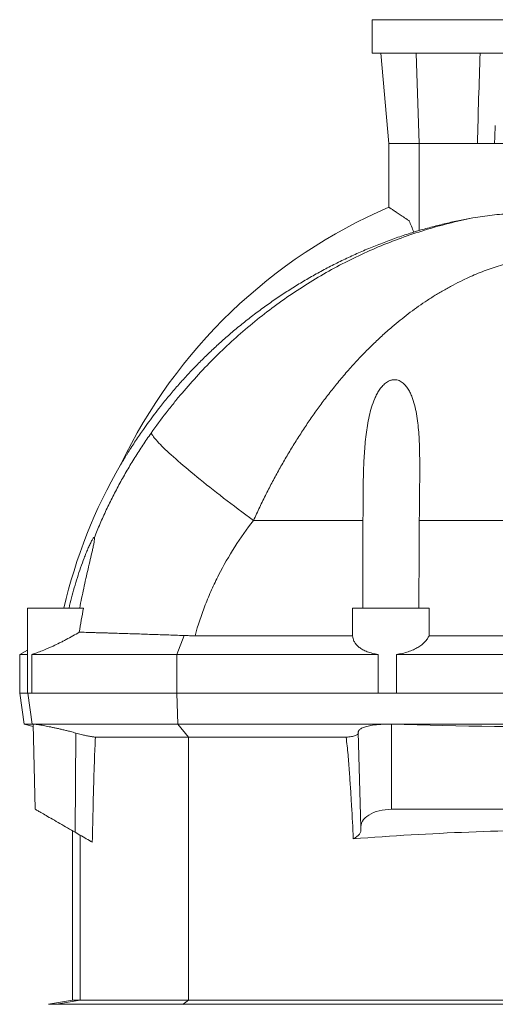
# Model space of a CAD drawing. Header units: millimetres. Extents: x -542 to 561, y 3 to 1490.
# Tile 7 of 8: x 109 to 294, y 1049 to 1430. Entities that reach past the tile are written whole.
import ezdxf

# ---------------------------------------------------------------- set-up
doc = ezdxf.new("R2010")
doc.units = ezdxf.units.MM

msp = doc.modelspace()

# ---------------------------------------------------------------- linework, layer by layer
at = {"color": 7, "linetype": 'Continuous', "lineweight": 15}
for p, q in [((245.97, 1430.34), (245.97, 1417.34)), ((245.97, 1430.34), (333.47, 1430.34)), ((245.97, 1417.34), (333.47, 1417.34)), ((249.41, 1417.34), (252.47, 1382.34)), ((252.47, 1382.34), (252.47, 1357.66)), ((264.2, 1382.34), (252.47, 1382.34)), ((286.81, 1382.34), (264.2, 1382.34)), ((300.01, 1382.34), (286.81, 1382.34)), ((112.47, 1202.34), (112.47, 1169.34)), ((112.47, 1202.34), (134.18, 1202.34)), ((238.47, 1202.34), (238.47, 1198.94)), ((238.47, 1202.34), (268.13, 1202.34)), ((238.47, 1191.6), (238.47, 1198.94)), ((177.41, 1191.6), (238.47, 1191.6)), ((268.06, 1191.6), (398.88, 1191.6)), ((112.47, 1186.07), (109.47, 1184.34)), ((109.47, 1184.34), (109.47, 1169.34)), ((112.47, 1184.34), (109.47, 1184.34)), ((170.36, 1184.34), (114.14, 1184.34)), ((114.14, 1184.34), (114.14, 1169.34)), ((248.31, 1184.34), (170.36, 1184.34)), ((248.31, 1169.34), (248.31, 1184.34)), ((411.52, 1184.34), (255.42, 1184.34)), ((255.42, 1184.34), (255.42, 1169.34)), ((109.47, 1169.34), (111.16, 1157.34)), ((112.47, 1169.34), (109.47, 1169.34)), ((112.47, 1169.34), (114.14, 1169.34)), ((170.36, 1169.34), (114.14, 1169.34)), ((248.31, 1169.34), (170.36, 1169.34)), ((248.31, 1169.34), (255.42, 1169.34)), ((411.52, 1169.34), (255.42, 1169.34)), ((111.16, 1157.34), (114.68, 1156.4)), ((111.16, 1157.34), (114.33, 1157.34)), ((114.88, 1157.34), (114.33, 1157.34)), ((114.65, 1157.29), (115.52, 1124.34)), ((170.73, 1157.34), (114.88, 1157.34)), ((252.05, 1157.34), (170.73, 1157.34)), ((414.89, 1157.34), (252.05, 1157.34)), ((252.05, 1157.34), (253.47, 1157.32)), ((240.66, 1154.3), (241.63, 1117.4)), ((174.88, 1152.3), (138.83, 1152.3)), ((235.94, 1152.3), (174.88, 1152.3)), ((413.47, 1124.34), (253.47, 1124.34)), ((129.97, 1116), (129.97, 1050.41)), ((129.97, 1050.41), (120.69, 1048.77)), ((129.97, 1050.41), (132.95, 1050.41)), ((132.95, 1050.41), (174.88, 1050.41)), ((174.88, 1050.41), (328.47, 1050.41))]:
    msp.add_line(p, q, dxfattribs=at)
at = {"color": 8, "linetype": 'Continuous', "lineweight": 0}
for p, q in [((263.03, 1417.34), (264.2, 1382.34)), ((264.2, 1348.67), (264.2, 1382.34)), ((242.48, 1236.28), (200.04, 1236.28)), ((264.3, 1236.28), (402.64, 1236.28)), ((170.36, 1184.34), (173.16, 1191.68)), ((170.36, 1184.34), (170.36, 1169.34)), ((114.33, 1157.34), (112.66, 1169.34)), ((170.73, 1157.34), (170.36, 1169.34)), ((114.65, 1157.26), (114.33, 1157.34)), ((174.88, 1152.3), (170.73, 1157.34)), ((253.47, 1124.34), (253.47, 1157.32)), ((130.95, 1115.43), (131.25, 1153.88)), ((174.88, 1050.41), (174.88, 1152.3)), ((132.95, 1050.41), (132.95, 1114.28)), ((123.77, 1048.77), (132.95, 1050.41)), ((172.83, 1048.77), (174.88, 1050.41)), ((120.69, 1048.77), (123.77, 1048.77)), ((123.77, 1048.77), (172.83, 1048.77)), ((172.83, 1048.77), (328.47, 1048.77))]:
    msp.add_line(p, q, dxfattribs=at)
at = {"color": 7, "linetype": 'Continuous', "lineweight": 15, "flags": 128}
for points in [[(260.42, 1352.35), (260.62, 1351.85), (260.82, 1351.33), (261.03, 1350.81), (261.25, 1350.27), (261.47, 1349.72), (261.69, 1349.16), (261.92, 1348.6), (262.14, 1348.02)], [(115.52, 1124.34), (115.53, 1124.34), (115.59, 1124.3), (115.69, 1124.24), (115.85, 1124.15), (116.04, 1124.04), (116.29, 1123.9), (116.58, 1123.73), (116.91, 1123.54), (117.28, 1123.32), (117.69, 1123.09), (118.14, 1122.83), (118.63, 1122.54), (119.16, 1122.24), (119.71, 1121.92), (120.3, 1121.58), (120.91, 1121.23), (121.56, 1120.86), (122.22, 1120.47), (122.9, 1120.08), (123.61, 1119.67), (124.32, 1119.26), (125.05, 1118.84), (125.79, 1118.41), (126.53, 1117.98), (127.28, 1117.55), (128.03, 1117.12), (128.77, 1116.69), (129.51, 1116.27), (130.24, 1115.84), (130.95, 1115.43)], [(130.95, 1115.43), (131.56, 1115.08), (132.17, 1114.73), (132.79, 1114.37), (133.42, 1114.01), (134.04, 1113.65), (134.67, 1113.29), (135.28, 1112.93), (135.89, 1112.58), (136.48, 1112.24), (137.05, 1111.91), (137.61, 1111.59)]]:
    msp.add_lwpolyline(points, dxfattribs=at)
at = {"color": 8, "linetype": 'Continuous', "lineweight": 0, "flags": 128}
for points in [[(160.4, 1270.17), (160.55, 1269.86), (160.75, 1269.52), (160.99, 1269.15), (161.28, 1268.75), (161.62, 1268.32), (162, 1267.86), (162.42, 1267.37), (162.89, 1266.84), (163.41, 1266.29), (163.96, 1265.72), (164.56, 1265.11), (165.2, 1264.48), (165.88, 1263.81), (166.61, 1263.13), (167.37, 1262.41), (168.18, 1261.68), (169.02, 1260.91), (169.9, 1260.13), (170.82, 1259.32), (171.78, 1258.49), (172.77, 1257.64), (173.8, 1256.76), (174.86, 1255.87), (175.95, 1254.96), (177.08, 1254.03), (178.23, 1253.08), (179.42, 1252.12), (180.64, 1251.14), (181.88, 1250.14), (183.15, 1249.13), (184.45, 1248.11), (185.77, 1247.08), (187.11, 1246.03), (188.48, 1244.98), (189.86, 1243.91), (191.27, 1242.84), (192.69, 1241.76), (194.13, 1240.67), (195.59, 1239.58), (197.06, 1238.48), (198.55, 1237.38), (200.04, 1236.28)], [(172.72, 1048.66), (172.83, 1048.77)]]:
    msp.add_lwpolyline(points, dxfattribs=at)
at = {"color": 7, "linetype": 'Continuous', "lineweight": 15}
for centre, radius, start, end in [((333.47, 1169.34), 205, 113.2722, 154.4159), ((321.47, 1157.34), 200, 149.8257, 166.9971)]:
    msp.add_arc(centre, radius, start, end, dxfattribs=at)
for centre, major_axis, ratio, start_param, end_param in [((253.47, 1117.5), (11.84, 0), 0.577416, 1.570796, 3.226763), ((233.63, 1116.53), (8.07, 0), 0.577416, 5.397278, 6.368356), ((333.47, 701.13), (719.5, 0), 0.57735, 1.577746, 1.702849)]:
    msp.add_ellipse(centre, major_axis=major_axis, ratio=ratio, start_param=start_param, end_param=end_param, dxfattribs=at)
for points in [[(287.89, 1417.34), (287.44, 1405.68), (287.1, 1394.01), (286.81, 1382.34)], [(293.74, 1389.34), (293.63, 1387.01), (293.53, 1384.68), (293.43, 1382.34)], [(242.48, 1236.28), (242.47, 1224.97), (242.47, 1213.66), (242.48, 1202.34)], [(264.1, 1202.34), (264.18, 1213.66), (264.24, 1224.97), (264.3, 1236.28)], [(134.18, 1202.34), (133.59, 1199.24), (133.04, 1196.12), (132.54, 1192.99)], [(268.13, 1202.34), (268.11, 1198.76), (268.08, 1195.18), (268.06, 1191.6)]]:
    msp.add_open_spline(points, degree=3, dxfattribs=at)
for points, knots in [([(252.48, 1357.66), (252.48, 1357.65), (252.49, 1357.65), (252.64, 1357.55), (252.88, 1357.39), (253.2, 1357.18), (253.61, 1356.91), (254.11, 1356.58), (254.69, 1356.19), (255.35, 1355.75), (256.09, 1355.26), (256.88, 1354.73), (257.71, 1354.18), (258.57, 1353.6), (259.47, 1353), (260.1, 1352.57), (260.42, 1352.35)], [0, 0, 0, 0, 0.064815, 0.141679, 0.211361, 0.281045, 0.352592, 0.424143, 0.496992, 0.569845, 0.644377, 0.718911, 0.788637, 0.858364, 0.929181, 1, 1, 1, 1]), ([(300.01, 1355.19), (298.76, 1355.12), (296.27, 1354.98), (292.52, 1354.61), (288.79, 1354.15), (286.31, 1353.73), (285.07, 1353.52)], [0, 0, 0, 0, 0.249552, 0.499102, 0.749552, 1, 1, 1, 1]), ([(285.07, 1353.52), (283.32, 1353.19), (279.81, 1352.54), (274.58, 1351.39), (269.37, 1350.12), (265.92, 1349.15), (264.2, 1348.67)], [0, 0, 0, 0, 0.249713, 0.499425, 0.749713, 1, 1, 1, 1]), ([(148.57, 1257.87), (148.58, 1257.89), (148.6, 1257.91), (148.69, 1258.08), (148.83, 1258.31), (149.04, 1258.66), (149.38, 1259.23), (149.81, 1259.96), (150.36, 1260.85), (150.92, 1261.76), (151.76, 1263.12), (152.9, 1264.91), (154.36, 1267.14), (155.86, 1269.37), (157.58, 1271.85), (159.53, 1274.57), (161.73, 1277.52), (164.3, 1280.84), (167.28, 1284.52), (170.69, 1288.51), (174.21, 1292.43), (177.84, 1296.25), (181.57, 1299.98), (185.39, 1303.61), (189.32, 1307.14), (193.4, 1310.63), (197.65, 1314.07), (202.06, 1317.44), (206.57, 1320.7), (211.18, 1323.83), (215.88, 1326.85), (220.68, 1329.74), (225.56, 1332.49), (230.51, 1335.12), (235.57, 1337.62), (240.73, 1339.99), (246, 1342.23), (251.32, 1344.32), (256.7, 1346.27), (260.33, 1347.44), (262.14, 1348.02)], [0, 0, 0, 0, 0.0037313, 0.0062267, 0.0087914, 0.0133345, 0.0179834, 0.0256593, 0.033346, 0.041199, 0.0490535, 0.0673478, 0.0856608, 0.1039895, 0.1223052, 0.1470517, 0.1718032, 0.1965517, 0.2316458, 0.2667546, 0.301865, 0.3369613, 0.3720468, 0.407145, 0.4422436, 0.4773296, 0.5142047, 0.5510944, 0.5879841, 0.6248594, 0.6619843, 0.6991308, 0.7362848, 0.7734316, 0.8105565, 0.8484298, 0.8863261, 0.9242301, 0.9621265, 1, 1, 1, 1]), ([(264.2, 1348.67), (263.85, 1348.57), (263.14, 1348.36), (262.47, 1348.16), (262.13, 1348.06)], [0, 0, 0, 0, 0.499134, 1, 1, 1, 1]), ([(264.3, 1236.28), (264.31, 1238.78), (264.33, 1241.28), (264.38, 1246.25), (264.42, 1248.73), (264.46, 1253.69), (264.48, 1256.16), (264.45, 1261.08), (264.41, 1263.53), (264.22, 1268.37), (264.07, 1270.78), (263.69, 1274.34), (263.54, 1275.53), (263.16, 1277.88), (262.94, 1279.05), (262.39, 1281.35), (262.07, 1282.48), (261.48, 1284.13), (261.26, 1284.67), (260.91, 1285.47), (260.78, 1285.74), (260.51, 1286.26), (260.37, 1286.52), (259.93, 1287.28), (259.61, 1287.77), (258.89, 1288.69), (258.49, 1289.12), (257.8, 1289.7), (257.55, 1289.88), (257.04, 1290.2), (256.77, 1290.35), (256.2, 1290.59), (255.91, 1290.68), (255.45, 1290.77), (255.3, 1290.8), (254.99, 1290.83), (254.83, 1290.84), (254.35, 1290.84), (254.04, 1290.8), (253.58, 1290.7), (253.42, 1290.66), (253.11, 1290.57), (252.97, 1290.52), (252.53, 1290.34), (252.25, 1290.19), (251.7, 1289.87), (251.45, 1289.69), (250.71, 1289.11), (250.27, 1288.68), (249.46, 1287.74), (249.09, 1287.25), (248.42, 1286.23), (248.12, 1285.71), (247.55, 1284.64), (247.29, 1284.09), (246.56, 1282.42), (246.16, 1281.29), (245.45, 1279), (245.15, 1277.84), (244.62, 1275.5), (244.39, 1274.32), (243.99, 1271.94), (243.82, 1270.74), (243.52, 1268.33), (243.39, 1267.11), (243.07, 1263.46), (242.92, 1261.02), (242.7, 1256.12), (242.63, 1253.66), (242.54, 1248.72), (242.52, 1246.24), (242.49, 1241.28), (242.48, 1238.78), (242.48, 1236.28)], [0, 0, 0, 0, 0.0625, 0.0625, 0.125, 0.125, 0.1875, 0.1875, 0.25, 0.25, 0.3125, 0.3125, 0.34375, 0.34375, 0.375, 0.375, 0.40625, 0.40625, 0.421875, 0.421875, 0.429687, 0.429687, 0.4375, 0.4375, 0.453125, 0.453125, 0.46875, 0.46875, 0.476562, 0.476562, 0.484375, 0.484375, 0.492187, 0.492187, 0.496094, 0.496094, 0.5, 0.5, 0.507812, 0.507812, 0.511719, 0.511719, 0.515625, 0.515625, 0.523437, 0.523437, 0.53125, 0.53125, 0.546875, 0.546875, 0.5625, 0.5625, 0.578125, 0.578125, 0.59375, 0.59375, 0.625, 0.625, 0.65625, 0.65625, 0.6875, 0.6875, 0.71875, 0.71875, 0.75, 0.75, 0.8125, 0.8125, 0.875, 0.875, 0.9375, 0.9375, 1, 1, 1, 1]), ([(128.59, 1202.34), (129.21, 1204.99), (129.89, 1207.62), (131.01, 1211.54), (131.4, 1212.84), (132.22, 1215.42), (132.64, 1216.7), (133.51, 1219.24), (133.97, 1220.48), (134.67, 1222.31), (134.9, 1222.91), (135.38, 1224.1), (135.63, 1224.68), (136.12, 1225.82), (136.37, 1226.37), (136.73, 1227.15), (136.85, 1227.4), (137.1, 1227.89), (137.22, 1228.12), (137.45, 1228.56), (137.57, 1228.76), (137.79, 1229.12), (137.89, 1229.28), (138.08, 1229.52), (138.16, 1229.62), (138.3, 1229.72), (138.36, 1229.73), (138.4, 1229.69)], [0, 0, 0, 0, 0.25, 0.25, 0.375, 0.375, 0.5, 0.5, 0.625, 0.625, 0.6875, 0.6875, 0.75, 0.75, 0.8125, 0.8125, 0.84375, 0.84375, 0.875, 0.875, 0.90625, 0.90625, 0.9375, 0.9375, 0.96875, 0.96875, 1, 1, 1, 1]), ([(132.71, 1202.34), (133.2, 1204.9), (133.73, 1207.44), (134.55, 1211.22), (134.83, 1212.48), (135.39, 1214.98), (135.68, 1216.22), (136.25, 1218.67), (136.53, 1219.9), (137.09, 1222.29), (137.36, 1223.46), (137.74, 1225.16), (137.86, 1225.72), (138.09, 1226.79), (138.19, 1227.3), (138.32, 1228.01), (138.35, 1228.24), (138.42, 1228.66), (138.44, 1228.86), (138.47, 1229.2), (138.47, 1229.35), (138.46, 1229.52), (138.45, 1229.57), (138.43, 1229.65), (138.42, 1229.68), (138.4, 1229.69)], [0, 0, 0, 0, 0.25, 0.25, 0.375, 0.375, 0.5, 0.5, 0.625, 0.625, 0.75, 0.75, 0.8125, 0.8125, 0.875, 0.875, 0.90625, 0.90625, 0.9375, 0.9375, 0.96875, 0.96875, 0.984375, 0.984375, 1, 1, 1, 1]), ([(132.54, 1192.99), (131.74, 1192.5), (130.92, 1192.02), (129.25, 1191.07), (128.4, 1190.61), (127.1, 1189.92), (126.66, 1189.69), (125.8, 1189.25), (125.37, 1189.03), (124.08, 1188.4), (123.23, 1187.99), (121.96, 1187.41), (121.54, 1187.22), (120.72, 1186.85), (120.31, 1186.68), (119.13, 1186.17), (118.38, 1185.86), (117.32, 1185.45), (116.98, 1185.31), (116.32, 1185.07), (116, 1184.95), (115.12, 1184.64), (114.59, 1184.47), (114.14, 1184.34)], [0, 0, 0, 0, 0.125, 0.125, 0.25, 0.25, 0.3125, 0.3125, 0.375, 0.375, 0.5, 0.5, 0.5625, 0.5625, 0.625, 0.625, 0.75, 0.75, 0.8125, 0.8125, 0.875, 0.875, 1, 1, 1, 1]), ([(173.16, 1191.68), (172.02, 1191.72), (169.72, 1191.81), (166.36, 1191.93), (163.05, 1192.04), (159.79, 1192.15), (156.6, 1192.26), (153.56, 1192.35), (150.67, 1192.45), (147.93, 1192.53), (145.53, 1192.6), (143.43, 1192.67), (141.62, 1192.72), (139.89, 1192.77), (138.23, 1192.82), (136.65, 1192.87), (135.16, 1192.91), (133.77, 1192.95), (132.95, 1192.98), (132.54, 1192.99)], [0, 0, 0, 0, 0.064801, 0.129651, 0.19445, 0.261137, 0.327879, 0.394564, 0.459219, 0.523925, 0.588579, 0.638528, 0.688525, 0.738522, 0.788471, 0.841122, 0.893773, 0.946886, 1, 1, 1, 1]), ([(173.16, 1191.68), (173.86, 1191.66), (175.27, 1191.61), (176.69, 1191.61), (177.41, 1191.6)], [0, 0, 0, 0, 0.499634, 1, 1, 1, 1]), ([(238.47, 1191.6), (238.48, 1191.2), (238.54, 1190.8), (238.76, 1190.01), (238.92, 1189.61), (239.56, 1188.47), (240.18, 1187.76), (241.24, 1186.94), (241.46, 1186.78), (241.93, 1186.48), (242.18, 1186.33), (242.95, 1185.9), (243.51, 1185.64), (244.43, 1185.29), (244.75, 1185.18), (245.41, 1184.97), (245.75, 1184.87), (246.8, 1184.6), (247.54, 1184.45), (248.31, 1184.34)], [0, 0, 0, 0, 0.125, 0.125, 0.25, 0.25, 0.5, 0.5, 0.5625, 0.5625, 0.625, 0.625, 0.75, 0.75, 0.8125, 0.8125, 0.875, 0.875, 1, 1, 1, 1]), ([(255.42, 1184.34), (256.23, 1184.45), (257.02, 1184.6), (258.54, 1184.95), (259.28, 1185.16), (260.7, 1185.63), (261.37, 1185.9), (262.63, 1186.47), (263.21, 1186.77), (264.86, 1187.76), (265.77, 1188.47), (266.67, 1189.43), (266.84, 1189.62), (267.15, 1190.01), (267.29, 1190.21), (267.69, 1190.8), (267.9, 1191.2), (268.06, 1191.6)], [0, 0, 0, 0, 0.125, 0.125, 0.25, 0.25, 0.375, 0.375, 0.5, 0.5, 0.75, 0.75, 0.8125, 0.8125, 0.875, 0.875, 1, 1, 1, 1]), ([(114.68, 1157.29), (114.67, 1157.3), (114.65, 1157.32), (114.73, 1157.34), (114.83, 1157.34), (114.88, 1157.34)], [0, 0, 0, 0, 0.24929, 0.623644, 1, 1, 1, 1]), ([(114.88, 1157.34), (114.97, 1157.34), (115.14, 1157.34), (115.55, 1157.29), (116.11, 1157.22), (116.83, 1157.12), (117.68, 1156.98), (118.64, 1156.8), (119.71, 1156.6), (120.87, 1156.37), (122.12, 1156.11), (123.43, 1155.83), (124.8, 1155.52), (126.21, 1155.19), (127.64, 1154.84), (128.97, 1154.5), (130.17, 1154.18), (130.89, 1153.98), (131.25, 1153.88)], [0, 0, 0, 0, 0.054847, 0.109693, 0.173614, 0.237737, 0.301662, 0.36603, 0.4306, 0.494975, 0.56053, 0.626287, 0.69185, 0.759053, 0.826463, 0.893672, 0.946836, 1, 1, 1, 1]), ([(240.68, 1154.3), (240.68, 1154.35), (240.65, 1154.53), (240.79, 1154.84), (241.09, 1155.21), (241.57, 1155.57), (242.21, 1155.91), (243, 1156.22), (243.93, 1156.49), (244.99, 1156.74), (246.14, 1156.94), (247.39, 1157.1), (248.7, 1157.23), (249.93, 1157.3), (251.05, 1157.34), (251.72, 1157.34), (252.05, 1157.34)], [0, 0, 0, 0, 0.03115, 0.111224, 0.191043, 0.271047, 0.35131, 0.431301, 0.509789, 0.588538, 0.667012, 0.742883, 0.819006, 0.894869, 0.947435, 1, 1, 1, 1]), ([(253.47, 1157.32), (280.13, 1156.54), (306.8, 1156.15), (360.14, 1156.15), (386.81, 1156.54), (413.47, 1157.32)], [0, 0, 0, 0, 0.5, 0.5, 1, 1, 1, 1]), ([(131.25, 1153.88), (131.6, 1153.79), (132.28, 1153.6), (133.27, 1153.35), (134.18, 1153.13), (134.99, 1152.95), (135.78, 1152.78), (136.54, 1152.63), (137.25, 1152.51), (137.87, 1152.41), (138.4, 1152.34), (138.69, 1152.32), (138.83, 1152.3)], [0, 0, 0, 0, 0.12923, 0.258455, 0.357433, 0.456735, 0.555694, 0.652514, 0.749661, 0.846459, 0.923231, 1, 1, 1, 1]), ([(235.94, 1152.3), (236.3, 1152.33), (237.03, 1152.38), (238.01, 1152.52), (238.87, 1152.7), (239.59, 1152.91), (240.14, 1153.17), (240.53, 1153.44), (240.63, 1153.63), (240.68, 1153.72)], [0, 0, 0, 0, 0.143338, 0.286691, 0.430112, 0.573554, 0.720159, 0.866784, 1, 1, 1, 1]), ([(137.61, 1111.59), (137.7, 1116.31), (137.85, 1123.24), (138.08, 1132.39), (138.26, 1138.3), (138.42, 1143.46), (138.59, 1147.89), (138.75, 1150.83), (138.83, 1152.3)], [0, 0, 0, 0, 0.3472097, 0.51035, 0.6734892, 0.7823367, 0.8911822, 1, 1, 1, 1]), ([(235.94, 1152.3), (236.08, 1151.17), (236.36, 1148.9), (236.78, 1144.36), (237.22, 1138.8), (237.66, 1132.23), (238.18, 1123.65), (238.51, 1117.21), (238.73, 1112.92)], [0, 0, 0, 0, 0.086679, 0.173366, 0.346915, 0.510174, 0.673435, 1, 1, 1, 1])]:
    msp.add_open_spline(points, degree=3, knots=knots, dxfattribs=at)
at = {"color": 8, "linetype": 'Continuous', "lineweight": 0}
for points, knots in [([(285.07, 1353.52), (281.9, 1352.88), (278.76, 1352.17), (272.53, 1350.59), (269.43, 1349.73), (260.23, 1346.9), (254.26, 1344.72), (242.58, 1339.8), (236.88, 1337.06), (228.52, 1332.53), (225.77, 1330.94), (220.33, 1327.63), (217.63, 1325.91), (209.66, 1320.51), (204.55, 1316.68), (194.71, 1308.57), (189.99, 1304.29), (180.9, 1295.29), (176.54, 1290.56), (171.31, 1284.38), (170.28, 1283.13), (168.23, 1280.6), (167.22, 1279.32), (164.22, 1275.45), (162.28, 1272.83), (160.4, 1270.17)], [0, 0, 0, 0, 0.0625, 0.0625, 0.125, 0.125, 0.25, 0.25, 0.375, 0.375, 0.4375, 0.4375, 0.5, 0.5, 0.625, 0.625, 0.75, 0.75, 0.875, 0.875, 0.90625, 0.90625, 0.9375, 0.9375, 1, 1, 1, 1]), ([(200.04, 1236.28), (200.84, 1238.01), (202.43, 1241.46), (204.91, 1246.48), (207.44, 1251.37), (210.02, 1256.11), (212.69, 1260.78), (215.46, 1265.39), (218.32, 1269.92), (221.27, 1274.37), (224.32, 1278.74), (227.53, 1283.12), (230.92, 1287.49), (234.5, 1291.85), (238.19, 1296.08), (241.96, 1300.14), (245.79, 1304.03), (249.7, 1307.74), (253.39, 1311.01), (256.83, 1313.86), (259.98, 1316.35), (263.21, 1318.73), (266.56, 1321.05), (270.04, 1323.31), (273.65, 1325.47), (277.35, 1327.52), (280.84, 1329.28), (284.1, 1330.78), (287.12, 1332.07), (290.18, 1333.26), (293.32, 1334.36), (296.53, 1335.37), (299.81, 1336.28), (303.14, 1337.07), (306.52, 1337.75), (309.95, 1338.31), (313.42, 1338.74), (316.92, 1339.04), (320.42, 1339.21), (323.83, 1339.26), (327.12, 1339.18), (330.31, 1339.01), (332.42, 1338.82), (333.47, 1338.72)], [0, 0, 0, 0, 0.031036, 0.062072, 0.091415, 0.120775, 0.150134, 0.179478, 0.208818, 0.238172, 0.267527, 0.296867, 0.328335, 0.359821, 0.391307, 0.422775, 0.453388, 0.484009, 0.514622, 0.537586, 0.56056, 0.583532, 0.606495, 0.630592, 0.654703, 0.67881, 0.702902, 0.72139, 0.739888, 0.758383, 0.776868, 0.795764, 0.814676, 0.833585, 0.852477, 0.871545, 0.890647, 0.90976, 0.92886, 0.947927, 0.965282, 0.982644, 1, 1, 1, 1]), ([(160.4, 1270.17), (159.31, 1268.6), (157.13, 1265.46), (154.04, 1260.64), (151.08, 1255.73), (148.25, 1250.71), (145.55, 1245.59), (143, 1240.37), (140.6, 1235.07), (139.13, 1231.49), (138.4, 1229.69)], [0, 0, 0, 0, 0.124102, 0.248257, 0.372411, 0.496512, 0.622356, 0.748256, 0.874157, 1, 1, 1, 1]), ([(177.41, 1191.6), (178.52, 1195.64), (179.84, 1199.63), (181.75, 1204.55), (182.15, 1205.54), (182.97, 1207.49), (183.38, 1208.45), (184.68, 1211.34), (185.58, 1213.23), (188.44, 1218.84), (190.52, 1222.47), (195.02, 1229.53), (197.45, 1232.95), (200.04, 1236.28)], [0, 0, 0, 0, 0.25, 0.25, 0.3125, 0.3125, 0.375, 0.375, 0.5, 0.5, 0.75, 0.75, 1, 1, 1, 1])]:
    msp.add_open_spline(points, degree=3, knots=knots, dxfattribs=at)

doc.saveas('drawing.dxf')
